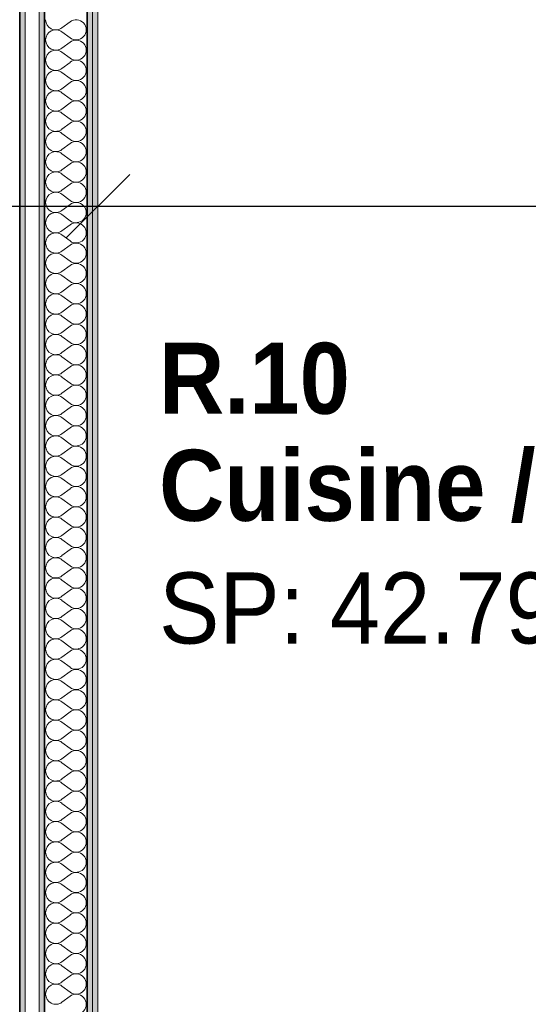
# Model space of a CAD drawing. Header units: centimetres. Extents: x -7.1 to 26.5, y -14.7 to 18.1.
# Tile 78 of 186: x 8.7 to 10.1, y -0.2 to 2.6. Entities that reach past the tile are written whole.
import ezdxf

# ---------------------------------------------------------------- set-up
doc = ezdxf.new("R2010")
doc.units = ezdxf.units.CM
doc.header["$LTSCALE"] = 10
doc.header["$PDMODE"] = 65
doc.linetypes.add('AUSGEZOGEN', pattern=[0])
for name, color, linetype in [('XR$1$015 Murs intérieurs', 7, 'Continuous'), ('XR$1$015 Murs intérieurs – Lignes de séparation des couches', 7, 'Continuous'), ('XR$1$080 Définition des locaux – Contour', 7, 'Continuous'), ('XR$2$080 Définition des locaux – Texte', 7, 'Continuous'), ('XR$2$105 Cotations100', 7, 'Continuous'), ('XR$3$015 Murs intérieurs – Hachures des composants', 7, 'Continuous')]:
    doc.layers.add(name, color=color, linetype=linetype)
doc.styles.add('ARIAL', font='arial.ttf')
doc.dimstyles.new('DIMSTYLE_3', dxfattribs={"dimtxt": 0.2, "dimasz": 0.3, "dimexe": 0, "dimexo": 0, "dimgap": 0.1, "dimtad": 2, "dimrnd": 0.005, "dimzin": 4, "dimdsep": 46, "dimtxsty": 'ARIAL', "dimblk1": 'ALL_ML_STRICH', "dimblk2": 'ALL_ML_STRICH', "dimsah": 1, "dimcen": 0, "dimclrd": 7, "dimclre": 7, "dimclrt": 7, "dimadec": 0, "dimazin": 0, "dimtfac": 1, "dimtdec": 0, "dimtix": 1, "dimtmove": 2, "dimatfit": 3, "dimfxl": 0, "dimtzin": 0, "dimlwd": 0, "dimlwe": 18, "dimarcsym": 0})
doc.dimstyles.new('DIMSTYLE_7', dxfattribs={"dimtxt": 0.2, "dimasz": 0.3, "dimexe": 0, "dimexo": 0, "dimgap": 0.1, "dimtad": 2, "dimdec": 1, "dimlfac": 100, "dimrnd": 0.5, "dimzin": 4, "dimdsep": 46, "dimtxsty": 'ARIAL', "dimblk1": 'ALL_ML_STRICH', "dimblk2": 'ALL_ML_STRICH', "dimsah": 1, "dimcen": 0, "dimclrd": 7, "dimclre": 7, "dimclrt": 7, "dimadec": 0, "dimazin": 0, "dimtfac": 1, "dimtdec": 0, "dimtix": 1, "dimtmove": 2, "dimatfit": 3, "dimfxl": 0, "dimtvp": 1.2, "dimtzin": 0, "dimlwd": 0, "dimlwe": 18, "dimarcsym": 0})

# ---------------------------------------------------------------- blocks, each defined once
blk = doc.blocks.new('ALL_ML_STRICH')
at = {"color": 0, "linetype": 'ByBlock', "lineweight": -2}
for p, q in [((0, -0.5), (0, 0.5)), ((-0.3, -0.3), (0.3, 0.3)), ((-1, 0), (0.5, 0))]:
    blk.add_line(p, q, dxfattribs=at)
blk = doc.blocks.new('*D160')
at = {"layer": 'DEFPOINTS', "color": 7, "linetype": 'AUSGEZOGEN', "lineweight": 18, "transparency": 16777216}
for p in [(8.5618, 2.1111), (8.9318, 2.1111), (8.5618, 2.0461)]:
    blk.add_point(p, dxfattribs=at)
at = {"layer": 'XR$2$105 Cotations100', "color": 7, "linetype": 'AUSGEZOGEN', "lineweight": -2, "transparency": 16777216}
for p, q in [((8.5618, 2.0461), (8.5618, 2.0461)), ((8.5618, 2.0461), (8.9318, 2.0461)), ((8.9318, 2.0461), (8.9318, 2.0461))]:
    blk.add_line(p, q, dxfattribs=at)
at = {"layer": 'XR$2$105 Cotations100', "color": 7, "linetype": 'AUSGEZOGEN', "lineweight": 18, "transparency": 16777216, "xscale": 0.3, "yscale": 0.3, "zscale": 0.3, "rotation": 180}
blk.add_blockref('ALL_ML_STRICH', (8.5618, 2.0461), dxfattribs=at)
at = {"layer": 'XR$2$105 Cotations100', "color": 7, "linetype": 'AUSGEZOGEN', "lineweight": 18, "transparency": 16777216, "xscale": 0.3, "yscale": 0.3, "zscale": 0.3}
blk.add_blockref('ALL_ML_STRICH', (8.9318, 2.0461), dxfattribs=at)
at = {"layer": 'XR$2$105 Cotations100', "color": 7, "linetype": 'AUSGEZOGEN', "lineweight": 18, "transparency": 16777216, "insert": (8.3453, 2.2496), "char_height": 0.2, "width": 0.64, "attachment_point": 5, "style": 'ARIAL'}
blk.add_mtext('\\W0.80;\\A1;{\\A1;{37\\H0.132000;\\S^ ;}}', dxfattribs=at)
blk = doc.blocks.new('*D161')
at = {"layer": 'DEFPOINTS', "color": 7, "linetype": 'AUSGEZOGEN', "lineweight": 18, "transparency": 16777216}
for p in [(8.9318, 2.1111), (8.9318, 2.0461), (13.9518, 1.9811)]:
    blk.add_point(p, dxfattribs=at)
at = {"layer": 'XR$2$105 Cotations100', "color": 7, "linetype": 'AUSGEZOGEN', "lineweight": -2, "transparency": 16777216}
for p, q in [((8.9318, 2.0461), (8.9318, 2.0461)), ((8.9318, 2.0461), (13.9518, 2.0461)), ((13.9518, 2.0461), (13.9518, 2.0461))]:
    blk.add_line(p, q, dxfattribs=at)
at = {"layer": 'XR$2$105 Cotations100', "color": 7, "linetype": 'AUSGEZOGEN', "lineweight": 18, "transparency": 16777216, "xscale": 0.3, "yscale": 0.3, "zscale": 0.3, "rotation": 180}
blk.add_blockref('ALL_ML_STRICH', (8.9318, 2.0461), dxfattribs=at)
at = {"layer": 'XR$2$105 Cotations100', "color": 7, "linetype": 'AUSGEZOGEN', "lineweight": 18, "transparency": 16777216, "xscale": 0.3, "yscale": 0.3, "zscale": 0.3}
blk.add_blockref('ALL_ML_STRICH', (13.9518, 2.0461), dxfattribs=at)
at = {"layer": 'XR$2$105 Cotations100', "color": 7, "linetype": 'AUSGEZOGEN', "lineweight": 18, "transparency": 16777216, "insert": (11.4541, 2.2495), "char_height": 0.2, "width": 0.64, "attachment_point": 5, "style": 'ARIAL'}
blk.add_mtext('\\W0.80;\\A1;{\\A1;{5.02\\H0.132000;\\S^ ;}}', dxfattribs=at)
blk = doc.blocks.new('COMPLEXOBJECT_246')
at = {"layer": 'XR$3$015 Murs intérieurs – Hachures des composants', "color": 8, "linetype": 'AUSGEZOGEN', "lineweight": 13, "transparency": 33554687}
for p, q in [((8.8532, 2.5657), (8.8303, 2.5486)), ((8.8532, 2.52), (8.8303, 2.5371)), ((8.8532, 2.5086), (8.8303, 2.4914)), ((8.8532, 2.4629), (8.8303, 2.48)), ((8.8532, 2.4514), (8.8303, 2.4343)), ((8.8532, 2.4057), (8.8303, 2.4229)), ((8.8532, 2.3943), (8.8303, 2.3771)), ((8.8532, 2.3486), (8.8303, 2.3657)), ((8.8532, 2.3371), (8.8303, 2.32)), ((8.8532, 2.2914), (8.8303, 2.3086)), ((8.8532, 2.28), (8.8303, 2.2629)), ((8.8532, 2.2343), (8.8303, 2.2514)), ((8.8532, 2.2229), (8.8303, 2.2057)), ((8.8532, 2.1771), (8.8303, 2.1943)), ((8.8532, 2.1657), (8.8303, 2.1486)), ((8.8532, 2.12), (8.8303, 2.1371)), ((8.8532, 2.1086), (8.8303, 2.0914)), ((8.8532, 2.0629), (8.8303, 2.08)), ((8.8532, 2.0514), (8.8303, 2.0343)), ((8.8532, 2.0057), (8.8303, 2.0229)), ((8.8532, 1.9943), (8.8303, 1.9771)), ((8.8532, 1.9486), (8.8303, 1.9657)), ((8.8532, 1.9371), (8.8303, 1.92)), ((8.8532, 1.8914), (8.8303, 1.9086)), ((8.8532, 1.88), (8.8303, 1.8629)), ((8.8532, 1.8343), (8.8303, 1.8514)), ((8.8532, 1.8229), (8.8303, 1.8057)), ((8.8532, 1.7771), (8.8303, 1.7943)), ((8.8532, 1.7657), (8.8303, 1.7486)), ((8.8532, 1.72), (8.8303, 1.7371)), ((8.8532, 1.7086), (8.8303, 1.6914)), ((8.8532, 1.6629), (8.8303, 1.68)), ((8.8532, 1.6514), (8.8303, 1.6343)), ((8.8532, 1.6057), (8.8303, 1.6229)), ((8.8532, 1.5943), (8.8303, 1.5771)), ((8.8532, 1.5486), (8.8303, 1.5657)), ((8.8532, 1.5371), (8.8303, 1.52)), ((8.8532, 1.4914), (8.8303, 1.5086)), ((8.8532, 1.48), (8.8303, 1.4629)), ((8.8532, 1.4343), (8.8303, 1.4514)), ((8.8532, 1.4229), (8.8303, 1.4057)), ((8.8532, 1.3771), (8.8303, 1.3943)), ((8.8532, 1.3657), (8.8303, 1.3486)), ((8.8532, 1.32), (8.8303, 1.3371)), ((8.8532, 1.3086), (8.8303, 1.2914)), ((8.8532, 1.2629), (8.8303, 1.28)), ((8.8532, 1.2514), (8.8303, 1.2343)), ((8.8532, 1.2057), (8.8303, 1.2229)), ((8.8532, 1.1943), (8.8303, 1.1771)), ((8.8532, 1.1486), (8.8303, 1.1657)), ((8.8532, 1.1371), (8.8303, 1.12)), ((8.8532, 1.0914), (8.8303, 1.1086)), ((8.8532, 1.08), (8.8303, 1.0629)), ((8.8532, 1.0343), (8.8303, 1.0514)), ((8.8532, 1.0229), (8.8303, 1.0057)), ((8.8532, 0.9771), (8.8303, 0.9943)), ((8.8532, 0.9657), (8.8303, 0.9486)), ((8.8532, 0.92), (8.8303, 0.9371)), ((8.8532, 0.9086), (8.8303, 0.8914)), ((8.8532, 0.8629), (8.8303, 0.88)), ((8.8532, 0.8514), (8.8303, 0.8343)), ((8.8532, 0.8057), (8.8303, 0.8229)), ((8.8532, 0.7943), (8.8303, 0.7771)), ((8.8532, 0.7486), (8.8303, 0.7657)), ((8.8532, 0.7371), (8.8303, 0.72)), ((8.8532, 0.6914), (8.8303, 0.7086)), ((8.8532, 0.68), (8.8303, 0.6629)), ((8.8532, 0.6343), (8.8303, 0.6514)), ((8.8532, 0.6229), (8.8303, 0.6057)), ((8.8532, 0.5771), (8.8303, 0.5943)), ((8.8532, 0.5657), (8.8303, 0.5486)), ((8.8532, 0.52), (8.8303, 0.5371)), ((8.8532, 0.5086), (8.8303, 0.4914)), ((8.8532, 0.4629), (8.8303, 0.48)), ((8.8532, 0.4514), (8.8303, 0.4343)), ((8.8532, 0.4057), (8.8303, 0.4229)), ((8.8532, 0.3943), (8.8303, 0.3771)), ((8.8532, 0.3486), (8.8303, 0.3657)), ((8.8532, 0.3371), (8.8303, 0.32)), ((8.8532, 0.2914), (8.8303, 0.3086)), ((8.8532, 0.28), (8.8303, 0.2629)), ((8.8532, 0.2343), (8.8303, 0.2514)), ((8.8532, 0.2229), (8.8303, 0.2057)), ((8.8532, 0.1771), (8.8303, 0.1943)), ((8.8532, 0.1657), (8.8303, 0.1486)), ((8.8532, 0.12), (8.8303, 0.1371)), ((8.8532, 0.1086), (8.8303, 0.0914)), ((8.8532, 0.0629), (8.8303, 0.08)), ((8.8532, 0.0514), (8.8303, 0.0343)), ((8.8532, 0.0057), (8.8303, 0.0229)), ((8.8532, -0.0057), (8.8303, -0.0229)), ((8.8532, -0.0514), (8.8303, -0.0343)), ((8.8532, -0.0629), (8.8303, -0.08)), ((8.8532, -0.1086), (8.8303, -0.0914)), ((8.8532, -0.12), (8.8303, -0.1371)), ((8.8532, -0.1657), (8.8303, -0.1486)), ((8.8532, -0.1771), (8.8303, -0.1943))]:
    blk.add_line(p, q, dxfattribs=at)
for centre, start, end in [((8.8132, 2.5714), 180, 306.8699), ((8.8703, 2.5429), 233.1301, 126.8699), ((8.8132, 2.5143), 53.1301, 180), ((8.8132, 2.5143), 180, 306.8699), ((8.8703, 2.4857), 233.1301, 126.8699), ((8.8132, 2.4571), 53.1301, 180), ((8.8132, 2.4571), 180, 306.8699), ((8.8703, 2.4286), 233.1301, 126.8699), ((8.8132, 2.4), 53.1301, 180), ((8.8132, 2.4), 180, 306.8699), ((8.8703, 2.3714), 233.1301, 126.8699), ((8.8132, 2.3429), 53.1301, 180), ((8.8132, 2.3429), 180, 306.8699), ((8.8703, 2.3143), 233.1301, 126.8699), ((8.8132, 2.2857), 53.1301, 180), ((8.8132, 2.2857), 180, 306.8699), ((8.8703, 2.2571), 233.1301, 126.8699), ((8.8132, 2.2286), 53.1301, 180), ((8.8132, 2.2286), 180, 306.8699), ((8.8703, 2.2), 233.1301, 126.8699), ((8.8132, 2.1714), 53.1301, 180), ((8.8132, 2.1714), 180, 306.8699), ((8.8703, 2.1429), 233.1301, 126.8699), ((8.8132, 2.1143), 53.1301, 180), ((8.8132, 2.1143), 180, 306.8699), ((8.8703, 2.0857), 233.1301, 126.8699), ((8.8132, 2.0571), 53.1301, 180), ((8.8132, 2.0571), 180, 306.8699), ((8.8703, 2.0286), 233.1301, 126.8699), ((8.8132, 2), 53.1301, 180), ((8.8132, 2), 180, 306.8699), ((8.8703, 1.9714), 233.1301, 126.8699), ((8.8132, 1.9429), 53.1301, 180), ((8.8132, 1.9429), 180, 306.8699), ((8.8703, 1.9143), 233.1301, 126.8699), ((8.8132, 1.8857), 53.1301, 180), ((8.8132, 1.8857), 180, 306.8699), ((8.8703, 1.8571), 233.1301, 126.8699), ((8.8132, 1.8286), 53.1301, 180), ((8.8132, 1.8286), 180, 306.8699), ((8.8703, 1.8), 233.1301, 126.8699), ((8.8132, 1.7714), 53.1301, 180), ((8.8132, 1.7714), 180, 306.8699), ((8.8703, 1.7429), 233.1301, 126.8699), ((8.8132, 1.7143), 53.1301, 180), ((8.8132, 1.7143), 180, 306.8699), ((8.8703, 1.6857), 233.1301, 126.8699), ((8.8132, 1.6571), 53.1301, 180), ((8.8132, 1.6571), 180, 306.8699), ((8.8703, 1.6286), 233.1301, 126.8699), ((8.8132, 1.6), 53.1301, 180), ((8.8132, 1.6), 180, 306.8699), ((8.8703, 1.5714), 233.1301, 126.8699), ((8.8132, 1.5429), 53.1301, 180), ((8.8132, 1.5429), 180, 306.8699), ((8.8703, 1.5143), 233.1301, 126.8699), ((8.8132, 1.4857), 53.1301, 180), ((8.8132, 1.4857), 180, 306.8699), ((8.8703, 1.4571), 233.1301, 126.8699), ((8.8132, 1.4286), 53.1301, 180), ((8.8132, 1.4286), 180, 306.8699), ((8.8703, 1.4), 233.1301, 126.8699), ((8.8132, 1.3714), 53.1301, 180), ((8.8132, 1.3714), 180, 306.8699), ((8.8703, 1.3429), 233.1301, 126.8699), ((8.8132, 1.3143), 53.1301, 180), ((8.8132, 1.3143), 180, 306.8699), ((8.8703, 1.2857), 233.1301, 126.8699), ((8.8132, 1.2571), 53.1301, 180), ((8.8132, 1.2571), 180, 306.8699), ((8.8703, 1.2286), 233.1301, 126.8699), ((8.8132, 1.2), 53.1301, 180), ((8.8132, 1.2), 180, 306.8699), ((8.8703, 1.1714), 233.1301, 126.8699), ((8.8132, 1.1429), 53.1301, 180), ((8.8132, 1.1429), 180, 306.8699), ((8.8703, 1.1143), 233.1301, 126.8699), ((8.8132, 1.0857), 53.1301, 180), ((8.8132, 1.0857), 180, 306.8699), ((8.8703, 1.0571), 233.1301, 126.8699), ((8.8132, 1.0286), 53.1301, 180), ((8.8132, 1.0286), 180, 306.8699), ((8.8703, 1), 233.1301, 126.8699), ((8.8132, 0.9714), 53.1301, 180), ((8.8132, 0.9714), 180, 306.8699), ((8.8703, 0.9429), 233.1301, 126.8699), ((8.8132, 0.9143), 53.1301, 180), ((8.8132, 0.9143), 180, 306.8699), ((8.8703, 0.8857), 233.1301, 126.8699), ((8.8132, 0.8571), 53.1301, 180), ((8.8132, 0.8571), 180, 306.8699), ((8.8703, 0.8286), 233.1301, 126.8699), ((8.8132, 0.8), 53.1301, 180), ((8.8132, 0.8), 180, 306.8699), ((8.8703, 0.7714), 233.1301, 126.8699), ((8.8132, 0.7429), 53.1301, 180), ((8.8132, 0.7429), 180, 306.8699), ((8.8703, 0.7143), 233.1301, 126.8699), ((8.8132, 0.6857), 53.1301, 180), ((8.8132, 0.6857), 180, 306.8699), ((8.8703, 0.6571), 233.1301, 126.8699), ((8.8132, 0.6286), 53.1301, 180), ((8.8132, 0.6286), 180, 306.8699), ((8.8703, 0.6), 233.1301, 126.8699), ((8.8132, 0.5714), 53.1301, 180), ((8.8132, 0.5714), 180, 306.8699), ((8.8703, 0.5429), 233.1301, 126.8699), ((8.8132, 0.5143), 53.1301, 180), ((8.8132, 0.5143), 180, 306.8699), ((8.8703, 0.4857), 233.1301, 126.8699), ((8.8132, 0.4571), 53.1301, 180), ((8.8132, 0.4571), 180, 306.8699), ((8.8703, 0.4286), 233.1301, 126.8699), ((8.8132, 0.4), 53.1301, 180), ((8.8132, 0.4), 180, 306.8699), ((8.8703, 0.3714), 233.1301, 126.8699), ((8.8132, 0.3429), 53.1301, 180), ((8.8132, 0.3429), 180, 306.8699), ((8.8703, 0.3143), 233.1301, 126.8699), ((8.8132, 0.2857), 53.1301, 180), ((8.8132, 0.2857), 180, 306.8699), ((8.8703, 0.2571), 233.1301, 126.8699), ((8.8132, 0.2286), 53.1301, 180), ((8.8132, 0.2286), 180, 306.8699), ((8.8703, 0.2), 233.1301, 126.8699), ((8.8132, 0.1714), 53.1301, 180), ((8.8132, 0.1714), 180, 306.8699), ((8.8703, 0.1429), 233.1301, 126.8699), ((8.8132, 0.1143), 53.1301, 180), ((8.8132, 0.1143), 180, 306.8699), ((8.8703, 0.0857), 233.1301, 126.8699), ((8.8132, 0.0571), 53.1301, 180), ((8.8132, 0.0571), 180, 306.8699), ((8.8703, 0.0286), 233.1301, 126.8699), ((8.8132, 0), 53.1301, 180), ((8.8132, 0), 180, 306.8699), ((8.8703, -0.0286), 233.1301, 126.8699), ((8.8132, -0.0571), 53.1301, 180), ((8.8132, -0.0571), 180, 306.8699), ((8.8703, -0.0857), 233.1301, 126.8699), ((8.8132, -0.1143), 53.1301, 180), ((8.8132, -0.1143), 180, 306.8699), ((8.8703, -0.1429), 233.1301, 126.8699), ((8.8132, -0.1714), 53.1301, 180), ((8.8132, -0.1714), 180, 306.8699), ((8.8703, -0.2), 233.1301, 126.8699)]:
    blk.add_arc(centre, 0.0286, start, end, dxfattribs=at)

msp = doc.modelspace()

# ---------------------------------------------------------------- hatches: boundary and pattern name
at = {"layer": 'XR$3$015 Murs intérieurs – Hachures des composants', "linetype": 'AUSGEZOGEN', "lineweight": 13, "true_color": 0x202020, "transparency": 33554687}
for points in [[(8.7118, 6.0735), (8.7118, -3.6465), (8.7268, -3.6465), (8.7268, 6.0735)], [(8.7668, 6.0385), (8.7668, -3.6465), (8.7818, -3.6465), (8.7818, 6.0385)], [(8.9018, 5.9035), (8.9018, -3.6465), (8.9168, -3.6465), (8.9168, 5.9035)], [(8.9168, 5.8885), (8.9168, -3.6465), (8.9318, -3.6465), (8.9318, 5.8885)]]:
    msp.add_hatch(color=250, dxfattribs=at).paths.add_polyline_path(points)

# ---------------------------------------------------------------- linework, layer by layer
at = {"layer": 'XR$1$015 Murs intérieurs', "color": 7, "linetype": 'AUSGEZOGEN', "lineweight": 18, "transparency": 33554687}
for p, q in [((8.7268, -3.6465), (8.7268, 6.0735)), ((8.7668, 6.0385), (8.7668, -3.6465)), ((8.9318, -3.6465), (8.9318, 5.8885))]:
    msp.add_line(p, q, dxfattribs=at)
at = {"layer": 'XR$1$015 Murs intérieurs – Lignes de séparation des couches', "color": 7, "linetype": 'AUSGEZOGEN', "lineweight": 35, "transparency": 33554687}
for p, q in [((8.7118, 6.0735), (8.7118, -3.6465)), ((8.7818, -3.6465), (8.7818, 5.9185)), ((8.9018, -3.6465), (8.9018, 5.9035))]:
    msp.add_line(p, q, dxfattribs=at)
at = {"layer": 'XR$1$015 Murs intérieurs – Lignes de séparation des couches', "color": 7, "linetype": 'AUSGEZOGEN', "lineweight": 18, "transparency": 33554687}
msp.add_line((8.9168, -3.6465), (8.9168, 5.9035), dxfattribs=at)
at = {"layer": 'XR$1$080 Définition des locaux – Contour', "color": 8, "linetype": 'AUSGEZOGEN', "lineweight": 13, "transparency": 33554687}
msp.add_lwpolyline([(12.2018, 5.8885), (8.9318, 5.8885), (8.9318, -3.6444), (12.7518, -3.6444), (12.7518, 0.5735), (13.9518, 0.5735), (13.9518, 5.8885), (12.2018, 5.8885)], close=True, dxfattribs=at)

# ---------------------------------------------------------------- block references
at = {"layer": 'XR$3$015 Murs intérieurs – Hachures des composants', "color": 8, "linetype": 'AUSGEZOGEN', "lineweight": 13, "transparency": 33554687}
msp.add_blockref('COMPLEXOBJECT_246', (0, 0), dxfattribs=at)

# ---------------------------------------------------------------- texts
at = {"layer": 'XR$2$080 Définition des locaux – Texte', "color": 7, "linetype": 'AUSGEZOGEN', "transparency": 33554687, "insert": (9.1036, 1.6621), "char_height": 0.2, "width": 4.11237, "attachment_point": 1, "line_spacing_factor": 0.903614, "style": 'ARIAL'}
msp.add_mtext('\\A1;{\\fArial|b1|i0|c162|p34;\\W0.90909;R.10}\\P{\\fArial|b1|i0|c162|p34;\\W0.90909;Cuisine / Salle à manger / Séjour}\\P{\\W0.90909;SP: 42.79 m\\H0.6x;\\S2^ ;}', dxfattribs=at)

# ---------------------------------------------------------------- dimensions: what is measured, and where the dimension line sits
at = {"layer": 'XR$2$105 Cotations100', "color": 7, "linetype": 'AUSGEZOGEN', "lineweight": 18, "transparency": 33554687}
for base, p1, p2, dimstyle, picture, middle in [((8.9318, 2.0461), (8.5618, 2.0461), (8.9318, 2.0461), 'DIMSTYLE_7', '*D160', (8.3453, 2.2496)), ((13.9518, 2.0461), (8.9318, 2.0461), (13.9518, 2.0461), 'DIMSTYLE_3', '*D161', (11.4541, 2.2495))]:
    dim = msp.add_linear_dim(base=base, p1=p1, p2=p2, dimstyle=dimstyle, override={"dimpost": '<>', "dimclrd": 7, "dimclre": 7, "dimclrt": 7, "dimlwd": 0, "dimlwe": 18}, dxfattribs=at)
    dim.commit()
    dim.dimension.update_dxf_attribs({"geometry": picture, "text_midpoint": middle, "dimtype": 160})

doc.saveas('drawing.dxf')
